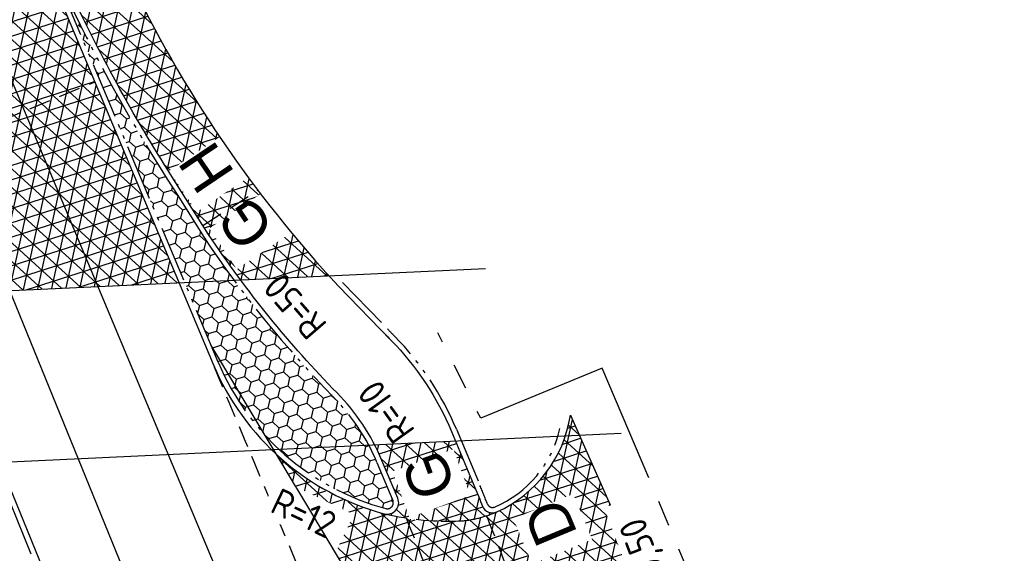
# Model space of a CAD drawing. Header units: metres. Extents: x 121793 to 127505, y 451003 to 453667.
# Tile 34 of 40: x 122182 to 122228, y 453075 to 453100. Entities that reach past the tile are written whole.
import ezdxf

# ---------------------------------------------------------------- set-up
doc = ezdxf.new("R2010")
doc.units = ezdxf.units.M
doc.header["$LTSCALE"] = 4
for name, pattern in [('DASHED2', [0.375, 0.25, -0.125]), ('ontwerpbestand sloot WK$0$ONTWERPAS', [3, 2, -0.5, 0, -0.5]), ('ontwerpbestand sloot WK$0$STIPPELFIJN', [0.375, 0.25, -0.125]), ('ontwerpbestand sloot WK$0$STREEP-2X-PUNT', [1.03, 0.65, -0.1, 0.04, -0.1, 0.04, -0.1]), ('PROFIEL', [3.8999999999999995, 3, -0.3, 0.3, -0.3])]:
    doc.linetypes.add(name, pattern=pattern)
for name, color, linetype in [('A-NW-SCHEIDING-LIJN', 2, 'DASHED2'), ('ontwerpbestand sloot WK$0$WEG-AS-ONTWERP', 2, 'ontwerpbestand sloot WK$0$ONTWERPAS'), ('ontwerpbestand sloot WK$0$WEG-NW-VERHARDING', 42, 'Continuous'), ('WEG-NW-ARCERING18', 1, 'Continuous'), ('WEG-NW-BAND-11_22', 7, 'ontwerpbestand sloot WK$0$STREEP-2X-PUNT'), ('WEG-NW-MARKERING', 7, 'ontwerpbestand sloot WK$0$STIPPELFIJN'), ('WEG-NW-VERHARDING', 42, 'Continuous'), ('WEG-NW-VERHARDINGSTYPE', 2, 'Continuous'), ('WEG-NW-WERKGRENS', 10, 'PROFIEL'), ('WEG-XX-HULPLIJNEN', 40, 'Continuous'), ('WEG-XX-TEKST25 RADIUS', 7, 'Continuous')]:
    doc.layers.add(name, color=color, linetype=linetype)
doc.styles.add('ontwerpbestand sloot WK$0$50MM-500', font='provutr.shx', dxfattribs={"height": 2.5})
doc.styles.add('STANDAARD', font='isocp2.shx')

msp = doc.modelspace()

# ---------------------------------------------------------------- hatches: boundary and pattern name
at = {"layer": 'WEG-NW-ARCERING18'}
h = msp.add_hatch(dxfattribs=at)
h.set_pattern_fill('NET3', color=256, scale=0.1999999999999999, angle=-102.3205527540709, style=0)
h.set_pattern_definition([(257.6794472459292, (122170.3136783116, 453092.5099763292), (0.6203753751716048, -0.1354968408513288), []), (317.6794472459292, (122170.3136783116, 453092.5099763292), (0.4275313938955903, 0.4695124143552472), []), (17.67944724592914, (122170.3136783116, 453092.5099763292), (-0.1928439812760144, 0.605009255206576), [])])
h.paths.add_polyline_path([(122185.4096021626, 453096.6291050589), (122175.4588658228, 453092.5099763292), (122177.8002439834, 453086.7695278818), (122189.3163818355, 453087.306194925)])
h.paths.add_polyline_path([(122182.2705140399, 453104.0431706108), (122181.7262911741, 453105.218248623), (122170.3136783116, 453104.6864059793), (122173.56570792, 453097.1515056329), (122175.4588658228, 453092.5099763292), (122185.4096021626, 453096.6291050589), (122183.4876739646, 453101.215481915), (122183.189, 453101.937)])
h = msp.add_hatch(dxfattribs=at)
h.set_pattern_fill('NET3', color=256, scale=0.1999999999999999, angle=-102.3205527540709, style=0)
h.set_pattern_definition([(257.6794472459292, (122194.2075582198, 453064.3600380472), (0.6203753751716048, -0.1354968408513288), []), (317.6794472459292, (122194.2075582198, 453064.3600380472), (0.4275313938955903, 0.4695124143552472), []), (17.67944724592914, (122194.2075582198, 453064.3600380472), (-0.1928439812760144, 0.605009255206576), [])])
edge = h.paths.add_edge_path()
edge.add_arc((122208.731448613, 453073.3845762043), 0.5230011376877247, -55.27767088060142, 92.14756853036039, ccw=False)
edge.add_line((122209.02935, 453072.9547100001), (122205.56858, 453071.24019))
edge.add_line((122205.56858, 453071.24019), (122201.44105, 453069.74794))
edge.add_line((122201.44105, 453069.74794), (122200.0924106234, 453069.7755440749))
edge.add_line((122200.0924106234, 453069.7755440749), (122199.5584154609, 453069.7934542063))
edge.add_line((122199.5584154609, 453069.7934542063), (122202.8135284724, 453064.3600380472))
edge.add_arc((122210.7245618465, 453058.2416599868), 10.00094991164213, 105.38196083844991, 142.2817021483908, ccw=False)
edge.add_line((122208.0717842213, 453067.8843655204), (122209.412, 453068.297))
edge.add_line((122209.412, 453068.297), (122212.8368851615, 453069.0819309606))
edge.add_line((122212.8368851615, 453069.0819309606), (122207.4902465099, 453081.1542389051))
edge.add_arc((122201.8101455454, 453081.9383990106), 5.733973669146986, 277.1086942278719, 352.1397784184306, ccw=False)
edge.add_arc((122201.6186031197, 453087.4637279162), 11.25137089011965, 226.3050966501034, 274.5937959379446, ccw=False)
edge.add_line((122193.8459524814, 453079.3286649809), (122198.9043418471, 453070.8852301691))
edge.add_line((122198.9043418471, 453070.8852301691), (122200.9648, 453072.0657))
edge.add_line((122200.9648, 453072.0657), (122204.74307, 453073.4627100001))
edge.add_line((122204.74307, 453073.4627100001), (122206.17183, 453073.8119600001))
edge.add_line((122206.17183, 453073.8119600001), (122208.71185, 453073.90721))

# ---------------------------------------------------------------- linework, layer by layer
at = {"layer": 'A-NW-SCHEIDING-LIJN', "flags": 128}
msp.add_lwpolyline([(122175.4588658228, 453092.5099763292), (122185.3896358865, 453096.6208399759)], dxfattribs=at)
at = {"layer": 'A-NW-SCHEIDING-LIJN'}
msp.add_lwpolyline([(122190.4222538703, 453089.9642351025), (122192.980673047, 453091.5981736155)], dxfattribs=at)
at = {"layer": 'A-NW-SCHEIDING-LIJN', "flags": 128}
msp.add_lwpolyline([(122201.0553749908, 453055.6870906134, 0.03062738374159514), (122194.7438025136, 453074.3545161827, -0.0001410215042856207), (122190.9327016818, 453083.4491039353, -8.739798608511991)], format="xyb", dxfattribs=at)
at = {"layer": 'A-NW-SCHEIDING-LIJN'}
msp.add_lwpolyline([(122198.8504325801, 453076.5735772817, 0.07159702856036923), (122202.5197365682, 453076.2485014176, 0.03823750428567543), (122203.3371064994, 453076.400886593, 0.03573965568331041), (122204.0718933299, 453076.654380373, 0.1815690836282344)], format="xyb", dxfattribs=at)
at = {"layer": 'ontwerpbestand sloot WK$0$WEG-NW-VERHARDING'}
msp.add_lwpolyline([(122183.4876739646, 453101.215481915), (122190.9015795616, 453083.5233719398, -0.04263923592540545)], format="xyb", dxfattribs=at)
at = {"layer": 'WEG-NW-BAND-11_22', "flags": 128}
msp.add_lwpolyline([(122184.8777121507, 453007.0511491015, 0.08817568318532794), (122188.3645105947, 453006.0376355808, 0.02231845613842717), (122189.2884797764, 453005.979950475), (122189.84647731, 453005.9849874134, 0.3908081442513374), (122194.5409902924, 453010.4139273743, 0.0714025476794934), (122191.9109997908, 453045.765372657, 0.04263923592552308), (122184.3269616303, 453070.1057603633), (122175.2273804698, 453092.4155595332)], format="xyb", dxfattribs=at)
at = {"layer": 'WEG-NW-BAND-11_22'}
msp.add_lwpolyline([(122196.9017191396, 453087.3141365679), (122199.0418876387, 453085.1114810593)], dxfattribs=at)
msp.add_lwpolyline([(122199.0418876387, 453085.1114810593, 0.002263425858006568), (122199.3358026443, 453084.8089808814, -0.09496138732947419), (122202.1991713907, 453080.4968866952), (122203.2918482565, 453077.8893866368, -0.001375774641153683), (122203.6435254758, 453077.0209937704, 0.4205598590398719), (122203.9736978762, 453076.8842882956, 0.2412124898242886), (122207.0020121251, 453080.5254972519)], format="xyb", dxfattribs=at)
at = {"layer": 'WEG-NW-MARKERING', "flags": 128}
for points in [[(122203.5924190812, 453076.4757405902, -0.004746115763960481), (122204.7584902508, 453073.4664793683, -0.004746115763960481)], [(122199.8588978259, 453076.3766956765, -0.006648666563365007), (122201.475005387, 453072.2543477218, -0.006648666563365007)]]:
    msp.add_lwpolyline(points, format="xyb", dxfattribs=at)
at = {"layer": 'WEG-NW-VERHARDING', "flags": 128}
for points in [[(122189.849, 453005.735, 0.3908317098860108), (122194.7903982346, 453010.3967315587, 0.07140281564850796), (122192.1551463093, 453045.8191544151, 0.04263923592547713), (122184.5584469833, 453070.2001771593), (122173.56570792, 453097.1515056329)], [(122198.8621916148, 453084.9376717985, 0.002260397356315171), (122199.1572903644, 453084.6339569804, -0.09496138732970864), (122201.9685978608, 453080.4002645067), (122203.0608261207, 453077.7938349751, -0.001374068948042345), (122203.4115486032, 453076.9277911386, 0.4205598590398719), (122204.0718933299, 453076.654380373, 0.2545641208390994), (122207.4902465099, 453081.1542389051), (122212.8368851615, 453069.0819309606), (122209.412, 453068.297), (122208.0717842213, 453067.8843655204, 0.01911564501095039), (122207.3430349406, 453067.6535819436, 0.4069324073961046), (122207.0374768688, 453067.0257492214, -0.002798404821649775), (122207.6259394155, 453065.2161244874, -0.008706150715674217), (122207.7609907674, 453064.7658447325, 0.2529222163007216), (122209.0840739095, 453063.3998252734), (122221.8404240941, 453059.3710756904, 0.5720043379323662), (122223.1213291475, 453060.5249004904, 0.04441436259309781), (122222.4572701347, 453062.7470827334)]]:
    msp.add_lwpolyline(points, format="xyb", dxfattribs=at)

# ---------------------------------------------------------------- next in the draw order: texts
at = {"layer": 'WEG-XX-TEKST25 RADIUS', "attachment_point": 1, "style": 'STANDAARD', "bg_fill": 3, "box_fill_scale": 1.25, "bg_fill_color": 256, "bg_fill_transparency": 0}
for s, insert, char_height, width, rotation in [('R=50', (122195.2999174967, 453084.5487446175), 1.249999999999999, 3.217703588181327, 130.94377248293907), ('R=10', (122199.3023222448, 453079.7050735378), 1.249999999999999, 3.217703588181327, 125.65713617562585), ('R=12', (122194.01515186, 453077.8122455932), 1.25, 3.311507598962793, 334.6155481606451)]:
    msp.add_mtext(s, dxfattribs=dict(at, insert=insert, char_height=char_height, width=width, rotation=rotation))

# ---------------------------------------------------------------- next in the draw order: hatches: boundary and pattern name
at = {"layer": 'WEG-NW-ARCERING18'}
h = msp.add_hatch(dxfattribs=at)
h.set_pattern_fill('NET3', color=256, scale=0.2, angle=257.6794, style=0)
h.set_pattern_definition([(257.6794, (0, 0), (0.6203752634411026, -0.1354973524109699), []), (317.6794, (0, 0), (0.427531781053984, 0.4695120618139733), []), (17.67939999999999, (0, 0), (-0.1928434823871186, 0.6050094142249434), [])])
h.paths.add_polyline_path([(122186.9599798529, 453101.5218658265), (122186.118, 453103.399), (122185.1806765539, 453105.3792274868), (122182.220171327, 453105.2412640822), (122184.1566163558, 453101.0618338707, 0.03355618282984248), (122188.9860426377, 453092.2419490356), (122189.4367229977, 453091.5276609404), (122190.6913774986, 453089.5428416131, 0.01277228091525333), (122192.1697584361, 453087.439165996), (122196.2714872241, 453087.6303119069, -0.07366401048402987)])
h = msp.add_hatch(dxfattribs=at)
h.set_pattern_fill('HONEY', color=256, scale=0.125, angle=257.6794, style=0)
h.set_pattern_definition([(257.6794, (122183.2745376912, 453076.8053654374), (0.2087591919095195, -0.6549419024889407), [0.396875, -0.79375]), (17.67939999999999, (122183.2745376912, 453076.8053654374), (0.4628167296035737, 0.5082617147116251), [0.396875, -0.79375]), (317.6794, (122183.2745376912, 453076.8053654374), (0.671575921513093, -0.1466801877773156), [-0.79375, 0.396875])])
h.paths.add_polyline_path([(122190.4816135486, 453089.4067990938), (122189.2252907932, 453091.3942577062), (122188.7749562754, 453092.1079976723, -0.03355402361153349), (122183.9297811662, 453100.9567348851), (122183.2745376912, 453102.3709471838), (122191.1321277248, 453083.6200546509, 6.562446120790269e-05), (122191.1333455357, 453083.6171496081, 0.2317197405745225), (122198.9154056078, 453076.8149866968, 0.6236551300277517), (122199.2464166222, 453077.193582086), (122198.50999183, 453078.9509390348, 0.09496118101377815), (122196.4796061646, 453082.0085984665, -0.04717388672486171)])
h = msp.add_hatch(dxfattribs=at)
h.set_pattern_fill('NET3', color=256, scale=0.1999999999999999, angle=-102.3205527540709, style=0)
h.set_pattern_definition([(257.6794472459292, (122197.1672513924, 453076.2292441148), (0.6203753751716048, -0.1354968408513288), []), (317.6794472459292, (122197.1672513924, 453076.2292441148), (0.4275313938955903, 0.4695124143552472), []), (17.67944724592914, (122197.1672513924, 453076.2292441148), (-0.1928439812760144, 0.605009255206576), [])])
h.paths.add_polyline_path([(122204.071892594, 453076.6543800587, -0.4205592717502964), (122203.4115486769, 453076.9277909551, 0.001374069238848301), (122203.0608261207, 453077.7938349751), (122202.1558304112, 453079.9534637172), (122198.3990295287, 453079.7783918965, -0.02017563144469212), (122198.7405652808, 453079.0475614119), (122199.4769898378, 453077.2902050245, -0.6010059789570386), (122198.8844294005, 453076.5656184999, 0.07091842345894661), (122202.5197365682, 453076.2485014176, 0.03823750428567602), (122203.3371064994, 453076.400886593, 0.0357396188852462)])
at = {"layer": 'WEG-NW-VERHARDING'}
h = msp.add_hatch(dxfattribs=at)
h.set_pattern_fill('ANGLE', color=6)
h.set_pattern_definition([(0, (122197.1672513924, 453076.2292441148), (0, 6.985), [5.08, -1.905]), (90, (122197.1672513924, 453076.2292441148), (-6.985, 4.277078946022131e-16), [5.08, -1.905])])
h.paths.add_polyline_path([(122202.1558304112, 453079.9534637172), (122198.3990295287, 453079.7783918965, -0.02017563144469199), (122198.7405652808, 453079.0475614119), (122199.4769898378, 453077.2902050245, -0.6010059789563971), (122198.8844294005, 453076.5656184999, 0.07091842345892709), (122202.5197365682, 453076.2485014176, 0.03823750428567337), (122203.3371064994, 453076.400886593, 0.03573961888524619), (122204.071892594, 453076.6543800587, -0.4205592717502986), (122203.4115486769, 453076.9277909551, 0.001374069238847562), (122203.0608261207, 453077.7938349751)])
h.paths.add_polyline_path([(122203.0432635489, 453077.4001455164), (122202.2893514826, 453079.4702963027), (122199.2974848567, 453078.3807117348), (122200.051396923, 453076.3105609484)], flags=24)
h.paths.add_polyline_path([(122200.703668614, 453080.3258482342), (122198.5899608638, 453083.2720324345), (122197.1672513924, 453082.2513250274), (122199.2809591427, 453079.3051408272)], flags=9)

# ---------------------------------------------------------------- next in the draw order: linework, layer by layer
at = {"layer": 'ontwerpbestand sloot WK$0$WEG-AS-ONTWERP', "linetype": 'ByBlock', "flags": 128}
for points in [[(122119.4337733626, 453209.8613876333, -0.02341334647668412), (122139.6629256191, 453178.7656147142), (122145.9778738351, 453167.5021955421), (122150.4532404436, 453159.4500815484), (122153.1598591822, 453154.4279733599), (122157.0285854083, 453147.0789304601), (122166.5786529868, 453128.6078479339), (122167.8623437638, 453126.0945512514), (122170.7213896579, 453120.3254750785), (122174.9181903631, 453111.4709293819), (122179.0324390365, 453102.5875041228), (122179.9216561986, 453100.5484494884), (122180.2105487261, 453099.8505607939), (122191.4630732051, 453072.9981956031, -0.02585428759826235), (122196.820101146, 453057.6331305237, -0.01673970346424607), (122199.4307125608, 453047.4218508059, -0.1063292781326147), (122199.7069666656, 452991.7190630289), (122196.9738464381, 452980.9284425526), (122179.7955300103, 452911.8173075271), (122162.7260946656, 452849.5233031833, 0.02472599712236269), (122149.9097742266, 452791.6691726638, 0.06055881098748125)], [(122175.7641378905, 452622.2912386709), (122169.7481191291, 452632.8193374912, -0.07480169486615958), (122158.9935889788, 452660.5619431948), (122153.503015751, 452683.4876863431, -0.04044602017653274), (122146.0474857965, 452731.4472015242, -0.0605588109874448), (122148.9239477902, 452791.8369410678, -0.02472599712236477), (122161.7616465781, 452849.7875755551), (122178.8310819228, 452912.0815798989), (122193.6034612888, 452981.7107413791, 0.001596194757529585), (122195.9340921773, 452992.7304707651, 0.00889443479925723), (122196.7862918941, 452997.2235228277, 0.09692429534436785), (122195.6220268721, 453046.5828553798, 0.00819391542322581), (122194.4590412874, 453051.4789928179, 0.02969864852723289), (122187.7529447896, 453071.5031291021), (122178.6515455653, 453093.8173820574, 0.005900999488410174), (122171.9222775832, 453109.6655111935), (122167.0564025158, 453120.7797389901, 0.008398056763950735), (122158.1429964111, 453139.9504756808, 0.00572054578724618), (122145.1402630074, 453166.3875039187), (122142.754893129, 453170.912365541)]]:
    msp.add_lwpolyline(points, format="xyb", dxfattribs=at)
at = {"layer": 'WEG-NW-VERHARDING', "flags": 128}
msp.add_lwpolyline([(122190.9015795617, 453083.5233719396, 0.2317888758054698), (122198.8504325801, 453076.5735772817, 0.6236534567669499), (122199.4769908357, 453077.2902026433), (122198.7405684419, 453079.0475538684, 0.09496138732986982), (122196.6581184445, 453082.1836223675, -0.04715942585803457), (122190.6913774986, 453089.5428416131), (122189.4367229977, 453091.5276609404), (122188.9860426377, 453092.2419490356, -0.03355618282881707), (122184.1566163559, 453101.0618338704), (122175.6579412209, 453119.4045283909), (122162.948000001, 453145.5389999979), (122155.142, 453160.992), (122147.8324042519, 453174.6191749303, 0.91469118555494), (122147.2827260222, 453174.38464015), (122149.2001258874, 453168.4850898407)], format="xyb", dxfattribs=at)
at = {"layer": 'WEG-XX-HULPLIJNEN', "flags": 128}
for points in [[(122169.2273780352, 453086.3700211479), (122203.549028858, 453087.9694548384)], [(122208.457324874, 453054.9394451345), (122190.7995123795, 453084.4137655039)], [(122175.5194617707, 453078.7121741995), (122209.8411125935, 453080.3116078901)]]:
    msp.add_lwpolyline(points, dxfattribs=at)

# ---------------------------------------------------------------- next in the draw order: texts
at = {"layer": 'WEG-NW-VERHARDINGSTYPE', "char_height": 1.999999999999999, "attachment_point": 1, "style": 'ontwerpbestand sloot WK$0$50MM-500', "bg_fill": 3, "box_fill_scale": 1.25, "bg_fill_color": 256, "bg_fill_transparency": 0}
for s, insert, width, rotation in [('H', (122190.2855146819, 453091.2843546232), 1.295835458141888, 123.99328995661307), ('G', (122192.1411323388, 453088.6264976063), 1.280127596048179, 123.99328995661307), ('G', (122200.3186149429, 453077.0379636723), 1.280127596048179, 110.01072331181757), ('D', (122205.9948805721, 453074.8877636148), 1.280127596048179, 112.60892973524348)]:
    msp.add_mtext(s, dxfattribs=dict(at, insert=insert, width=width, rotation=rotation))

# ---------------------------------------------------------------- next in the draw order: linework, layer by layer
at = {"layer": 'WEG-NW-BAND-11_22'}
msp.add_lwpolyline([(122172.155579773, 453126.0345406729), (122171.2569450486, 453127.8025359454), (122168.3031373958, 453133.58570048), (122164.0912660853, 453141.6549703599), (122161.693695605, 453145.9607426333), (122161.2554893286, 453146.8581650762), (122156.8372354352, 453154.7231772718), (122149.4391171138, 453168.5585684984), (122147.5204839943, 453174.4619133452, -0.9146911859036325), (122147.6120970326, 453174.5010024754), (122154.9202400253, 453160.8765358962), (122162.724003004, 453145.4279643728), (122175.4320923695, 453119.2973005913), (122183.9297811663, 453100.9567348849, 0.03355402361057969), (122188.7749562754, 453092.1079976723), (122189.2252907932, 453091.3942577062), (122190.4816135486, 453089.4067990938, 0.04717388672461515), (122196.4796061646, 453082.0085984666, -0.09496138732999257), (122198.509994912, 453078.95093168), (122199.2464173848, 453077.1935802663, -0.6236534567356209), (122198.9154050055, 453076.8149868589, -0.2317197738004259), (122191.1333447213, 453083.61715155, -6.557967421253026e-05), (122191.1321277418, 453083.6200546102), (122183.2745376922, 453102.3709471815)], format="xyb", dxfattribs=at)
at = {"layer": 'WEG-NW-VERHARDING', "flags": 128}
msp.add_lwpolyline([(122158.2660399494, 453162.570092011), (122161.3610494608, 453156.4431150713, -0.009424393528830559), (122162.1789778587, 453154.7451369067), (122176.687, 453123.116), (122181.792, 453112.55), (122183.9385, 453108.0035), (122186.118, 453103.399), (122186.9599798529, 453101.5218658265, 0.0765871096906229), (122196.7205156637, 453087.1418787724), (122199.1572903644, 453084.6339569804)], format="xyb", dxfattribs=at)
at = {"layer": 'WEG-NW-WERKGRENS', "flags": 128}
msp.add_lwpolyline([(122222.4765580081, 453046.6211318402), (122227.6385, 453047.077), (122225.5549423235, 453063.3852718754), (122225.3130641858, 453065.1821431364), (122219.4001091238, 453063.9113135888), (122215.8584861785, 453065.8361046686), (122213.2950750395, 453073.1161377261), (122208.9717037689, 453083.3393252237), (122203.3280815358, 453081.0062679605), (122201.3404826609, 453084.9675071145)], dxfattribs=at)

# ---------------------------------------------------------------- next in the draw order: texts
at = {"layer": 'WEG-XX-TEKST25 RADIUS', "insert": (122211.2782142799, 453071.9024963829), "char_height": 1.25, "width": 5.100234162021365, "attachment_point": 1, "rotation": 110.83977037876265, "style": 'STANDAARD', "bg_fill": 3, "box_fill_scale": 1.25, "bg_fill_color": 256, "bg_fill_transparency": 0}
msp.add_mtext('R=0,50', dxfattribs=at)

doc.saveas('drawing.dxf')
